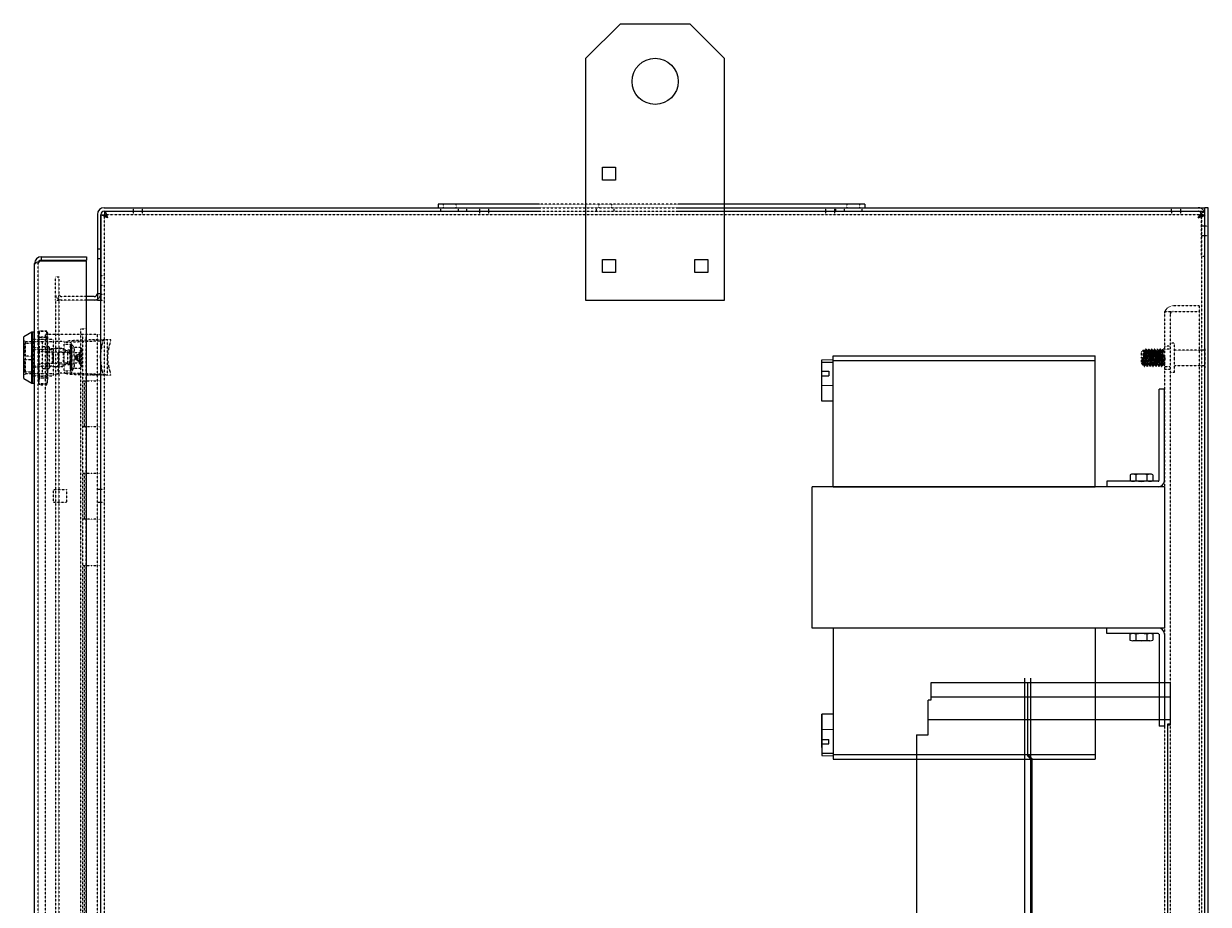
# Model space of a CAD drawing. Header units: inches. Extents: x 1390 to 5322, y 201 to 2979.
# Tile 85 of 85: x 4670 to 5322, y 2402 to 2887. Entities that reach past the tile are written whole.
import ezdxf
from ezdxf.enums import TextEntityAlignment as Align

# ---------------------------------------------------------------- set-up
doc = ezdxf.new("R2010")
doc.units = ezdxf.units.IN
doc.header["$MEASUREMENT"] = 0
doc.linetypes.add('HIDDEN', pattern=[0.2, 0.1, -0.1])
doc.layers.add('PWR_0600HP', color=7, linetype='Continuous')
doc.styles.add('TEXTSTYLE_0', font='txt', dxfattribs={"width": 0.8})

# ---------------------------------------------------------------- blocks, each defined once
blk = doc.blocks.new('A$C195F3D43')
at = {"ltscale": 25.1}
for p, q in [((76.91, 411.32), (76.91, 0)), ((80.26, 411.32), (80.26, 0)), ((0, 408.86), (0, 386)), ((0, 408.86), (131.78, 408.86)), ((78.59, 408.86), (78.59, 368.6)), ((131.78, 408.86), (131.78, 399.34)), ((0, 400.94), (131.78, 400.94)), ((131.78, 399.34), (133.3, 399.34)), ((133.3, 380.29), (133.3, 399.34)), ((0, 388.54), (133.3, 388.54)), ((0, 386), (0, 385.44)), ((0, 386), (1.57, 386)), ((0, 385.44), (1.57, 385.44)), ((1.57, 386), (1.57, 25.32)), ((139.7, 380.29), (133.3, 380.29)), ((139.7, 380.29), (139.7, 31.09)), ((78.59, 369.64), (76.17, 367.23)), ((76.17, 367.23), (76.17, 141.9)), ((76.56, 366.57), (78.59, 368.6)), ((76.56, 141.7), (76.56, 366.57)), ((139.7, 221.54), (152.4, 221.54)), ((152.4, 126.29), (152.4, 221.54)), ((153.38, 179.47), (180.9, 179.47)), ((182.47, 169.92), (182.47, 177.9)), ((180.9, 168.35), (153.38, 168.35)), ((76.17, 141.9), (65.48, 139.04)), ((65.48, 139.04), (65.48, 92.2)), ((65.86, 138.83), (76.56, 141.7)), ((65.86, 92.4), (65.86, 138.83)), ((65.48, 129.89), (46.43, 129.89)), ((46.43, 129.89), (46.43, 126.72)), ((46.43, 126.72), (65.48, 126.72)), ((152.4, 126.29), (139.7, 126.29)), ((65.48, 117.19), (46.43, 117.19)), ((46.43, 117.19), (46.43, 114.02)), ((46.43, 114.02), (65.48, 114.02)), ((65.48, 104.49), (46.43, 104.49)), ((46.43, 104.49), (46.43, 101.32)), ((46.43, 101.32), (65.48, 101.32)), ((65.48, 92.2), (76.17, 89.33)), ((76.56, 89.54), (65.86, 92.4)), ((76.17, 89.33), (76.17, 44.14)), ((76.56, 44.75), (76.56, 89.54)), ((76.17, 44.14), (78.59, 41.73)), ((78.59, 42.72), (76.56, 44.75)), ((78.59, 2.46), (78.59, 42.72)), ((139.7, 31.09), (133.3, 31.09)), ((133.3, 11.99), (133.3, 31.09)), ((0, 25.88), (1.57, 25.88)), ((0, 25.88), (0, 25.32)), ((0, 25.32), (1.57, 25.32)), ((0, 25.32), (0, 2.46)), ((0, 22.78), (133.3, 22.78)), ((0, 10.39), (78.59, 10.39)), ((131.78, 10.41), (78.59, 10.41)), ((133.3, 11.99), (131.78, 11.99)), ((131.78, 2.46), (131.78, 11.99)), ((131.78, 2.46), (0, 2.46))]:
    blk.add_line(p, q, dxfattribs=at)
for centre, radius, start, end in [((153.38, 185.82), 6.35, 261.13329, 270), ((180.9, 177.9), 1.57, 0, 90), ((180.9, 169.92), 1.57, 270, 0), ((153.38, 162), 6.35, 90, 98.86672)]:
    blk.add_arc(centre, radius, start, end, dxfattribs=at)
at = {"ltscale": 25.1, "style": 'TEXTSTYLE_0', "width": 0.9}
blk.add_text('TOP', height=3.969, dxfattribs=at).set_placement((78.59, 0), (88.11, 0), align=Align.FIT)

msp = doc.modelspace()

# ---------------------------------------------------------------- linework, layer by layer
at = {"color": 7, "linetype": 'Continuous', "lineweight": 15}
for p, q in [((4979, 2867.47), (4998.05, 2886.52)), ((4998.05, 2886.52), (5036.15, 2886.52)), ((5036.15, 2886.52), (5055.2, 2867.47)), ((4979, 2734.12), (4979, 2867.47)), ((5055.2, 2867.47), (5055.2, 2734.12)), ((4988.13, 2800.4), (4988.13, 2807.54)), ((4988.13, 2807.54), (4995.27, 2807.54)), ((4995.27, 2807.54), (4995.27, 2800.4)), ((4995.27, 2800.4), (4988.13, 2800.4)), ((4713.8, 2785.22), (4953.51, 2785.22)), ((4897.62, 2787.12), (4897.62, 2785.22)), ((4953.51, 2787.12), (4897.62, 2787.12)), ((5132.57, 2787.12), (5029.71, 2787.12)), ((5029.71, 2785.22), (5319.73, 2785.22)), ((5132.57, 2787.12), (5132.57, 2785.22)), ((5319.73, 2783.32), (5319.73, 2785.22)), ((5321.64, 2785.2), (5319.74, 2785.2)), ((5319.74, 914.11), (5319.74, 2785.2)), ((5321.64, 782.28), (5321.64, 2785.2)), ((4710.13, 2781.55), (4710.13, 2734.4)), ((4712.02, 2781.55), (4712.02, 2734.4)), ((4712.03, 2781.25), (4713.93, 2781.25)), ((4712.03, 782.29), (4712.03, 2781.25)), ((4713.8, 2783.32), (4714.11, 2783.32)), ((4714.11, 2783.32), (4953.51, 2783.32)), ((4714.11, 2781.43), (4714.11, 2783.32)), ((5029.71, 2783.32), (5319.74, 2783.32)), ((5317.83, 2781.17), (5317.83, 2781.55)), ((5317.87, 2781.17), (5319.77, 2781.17)), ((5319.73, 2781.17), (5319.73, 2781.55)), ((4675.53, 898.17), (4675.53, 2754.54)), ((4679.21, 2758.22), (4679.21, 2756.32)), ((4679.21, 2758.22), (4704.11, 2758.22)), ((4679.21, 2756.32), (4704.11, 2756.32)), ((4679.21, 2756.06), (4704.11, 2756.06)), ((4704.11, 2758.22), (4704.11, 2756.32)), ((4704.11, 896.64), (4704.11, 2756.06)), ((4988.13, 2756.74), (4995.27, 2756.74)), ((4988.13, 2749.6), (4988.13, 2756.74)), ((4995.27, 2756.74), (4995.27, 2749.6)), ((5038.93, 2749.6), (5038.93, 2756.74)), ((5038.93, 2756.74), (5046.07, 2756.74)), ((5046.07, 2756.74), (5046.07, 2749.6)), ((4995.27, 2749.6), (4988.13, 2749.6)), ((5046.07, 2749.6), (5038.93, 2749.6)), ((4708.35, 2736.3), (4704.11, 2736.3)), ((4710.13, 2734.4), (4704.11, 2734.4)), ((4710.13, 2734.4), (4712.02, 2734.4)), ((4712.03, 2734.4), (4712.02, 2734.4)), ((5055.2, 2734.12), (4979, 2734.12)), ((4674.03, 2716.65), (4669.53, 2714.06)), ((4669.53, 2691.25), (4669.53, 2714.06)), ((4674.53, 2716.65), (4674.03, 2716.65)), ((4674.03, 2688.65), (4674.03, 2716.65)), ((4675.53, 2716.65), (4674.53, 2716.65)), ((4674.53, 2688.65), (4674.53, 2716.65)), ((4669.53, 2691.25), (4674.03, 2688.65)), ((4674.03, 2688.65), (4674.53, 2688.65)), ((4674.53, 2688.65), (4675.53, 2688.65))]:
    msp.add_line(p, q, dxfattribs=at)
at = {"color": 7, "linetype": 'HIDDEN', "lineweight": 0}
for p, q in [((4729.77, 2785.22), (4729.77, 2783.32)), ((4734.93, 2783.32), (4734.93, 2785.22)), ((4899, 2785.22), (4899, 2783.32)), ((4900.4, 2787.12), (4900.4, 2785.22)), ((4907.53, 2785.22), (4907.53, 2787.12)), ((4908.93, 2783.32), (4908.93, 2785.22)), ((4913.49, 2783.32), (4913.49, 2785.22)), ((4920.44, 2785.22), (4920.44, 2783.32)), ((4925.6, 2783.32), (4925.6, 2785.22)), ((5029.71, 2787.12), (4953.51, 2787.12)), ((4953.51, 2785.22), (5029.71, 2785.22)), ((4984.73, 2785.22), (4984.73, 2783.32)), ((4986.12, 2787.12), (4986.12, 2785.22)), ((4993.26, 2785.22), (4993.26, 2787.12)), ((4994.66, 2783.32), (4994.66, 2785.22)), ((5110.94, 2785.22), (5110.94, 2783.32)), ((5116.1, 2783.32), (5116.1, 2785.22)), ((5116.69, 2783.32), (5116.69, 2785.22)), ((5121.25, 2785.22), (5121.25, 2783.32)), ((5122.65, 2787.12), (5122.65, 2785.22)), ((5129.78, 2785.22), (5129.78, 2787.12)), ((5131.18, 2783.32), (5131.18, 2785.22)), ((5301.27, 2785.22), (5301.27, 2783.32)), ((5306.43, 2783.32), (5306.43, 2785.22)), ((4713.93, 782.29), (4713.93, 2781.25)), ((4714.11, 2781.43), (5319.77, 2781.43)), ((4729.81, 2783.32), (4729.81, 2781.43)), ((4734.97, 2781.43), (4734.97, 2783.32)), ((4920.48, 2783.32), (4920.48, 2781.43)), ((4925.64, 2781.43), (4925.64, 2783.32)), ((4953.51, 2783.32), (5029.71, 2783.32)), ((5110.98, 2783.32), (5110.98, 2781.43)), ((5116.14, 2781.43), (5116.14, 2783.32)), ((5301.31, 2783.32), (5301.31, 2781.43)), ((5306.47, 2781.43), (5306.47, 2783.32)), ((5317.87, 2781.17), (5317.71, 2780.76)), ((5317.83, 2758.31), (5317.83, 2781.17)), ((5317.87, 2781.17), (5317.87, 917.29)), ((5319.73, 2758.31), (5319.73, 2781.17)), ((5319.74, 2783.32), (5319.77, 2783.32)), ((5319.77, 917.29), (5319.77, 2781.17)), ((5319.73, 2775.1), (5317.83, 2775.1)), ((5319.77, 2775.08), (5317.87, 2775.08)), ((5321.64, 2775.07), (5319.74, 2775.07)), ((5317.83, 2769.94), (5319.73, 2769.94)), ((5317.87, 2769.92), (5319.77, 2769.92)), ((5319.74, 2769.92), (5321.64, 2769.92)), ((4712.02, 2762.4), (4710.13, 2762.4)), ((4675.53, 2754.54), (4677.43, 2754.54)), ((4677.43, 898.17), (4677.43, 2754.54)), ((4710.13, 2757.24), (4712.02, 2757.24)), ((5319.73, 2758.31), (5317.83, 2758.31)), ((4686.95, 2737.58), (4686.95, 2747.1)), ((4686.95, 2747.1), (4688.85, 2747.1)), ((4688.85, 2747.1), (4688.85, 2737.58)), ((4713.93, 2747.8), (4712.03, 2747.8)), ((4713.93, 2747.7), (4712.03, 2747.7)), ((4712.03, 2742.64), (4713.93, 2742.64)), ((4712.03, 2742.54), (4713.93, 2742.54)), ((4686.95, 2734.4), (4686.95, 2737.58)), ((4686.95, 2734.4), (4686.95, 918.3)), ((4686.95, 2734.4), (4688.85, 2734.4)), ((4688.85, 2734.4), (4688.85, 2737.58)), ((4688.85, 2734.4), (4688.85, 918.3)), ((4690.63, 2734.4), (4688.85, 2734.4)), ((4704.11, 2736.3), (4690.63, 2736.3)), ((4704.11, 2734.4), (4690.63, 2734.4)), ((4710.13, 2738.08), (4712.02, 2738.08)), ((4712.03, 2737.58), (4713.93, 2737.58)), ((4712.03, 2734.4), (4713.93, 2734.4)), ((5297.52, 2728.05), (5297.52, 924.65)), ((5297.52, 2728.05), (5302.22, 2728.05)), ((5300.69, 2728.05), (5300.69, 924.65)), ((5316.57, 2731.22), (5302.22, 2731.22)), ((5302.22, 2728.05), (5316.57, 2728.05)), ((5316.57, 2731.22), (5316.57, 2728.05)), ((5316.57, 2728.05), (5316.57, 924.65)), ((4677.71, 2715.69), (4678.16, 2717.49)), ((4678.16, 2717.11), (4677.71, 2712.2)), ((4677.84, 2716.66), (4677.71, 2716.15)), ((4677.71, 2712.2), (4677.71, 2716.15)), ((4682.71, 2713.75), (4677.71, 2713.75)), ((4677.71, 2706.15), (4678.16, 2712.86)), ((4678.16, 2717.11), (4678.16, 2717.49)), ((4678.16, 2717.49), (4682.25, 2717.49)), ((4682.25, 2717.11), (4678.16, 2717.11)), ((4678.16, 2713.89), (4678.16, 2712.86)), ((4682.25, 2713.89), (4678.16, 2713.89)), ((4678.16, 2712.86), (4682.25, 2712.86)), ((4681.55, 937.35), (4681.55, 2715.35)), ((4701.87, 2715.35), (4681.55, 2715.35)), ((4682.25, 2717.49), (4682.25, 2717.11)), ((4682.25, 2717.49), (4682.71, 2715.69)), ((4682.25, 2712.86), (4682.25, 2713.89)), ((4682.25, 2712.86), (4682.71, 2706.15)), ((4682.71, 2716.15), (4682.57, 2716.66)), ((4682.71, 2716.15), (4682.71, 2712.2)), ((4700.93, 934.18), (4700.93, 2718.53)), ((4700.93, 2718.53), (4704.11, 2718.53)), ((4701.87, 2715.35), (4701.87, 2689.95)), ((4710.25, 2715.35), (4701.87, 2715.35)), ((4703.78, 2715.35), (4703.78, 2689.95)), ((4710.13, 2689.95), (4710.13, 2715.35)), ((4710.25, 937.35), (4710.25, 2715.35)), ((4710.25, 2715.35), (4712.03, 2715.35)), ((4670.53, 2711.4), (4669.53, 2712.4)), ((4669.97, 2710.45), (4669.97, 2703.55)), ((4675.17, 2710.45), (4669.97, 2710.45)), ((4670.53, 2693.9), (4670.53, 2711.4)), ((4686.03, 2711.4), (4670.53, 2711.4)), ((4675.53, 2712.75), (4674.53, 2712.75)), ((4686.03, 2712.65), (4674.53, 2712.65)), ((4674.53, 2707.26), (4675.53, 2707.26)), ((4674.53, 2707.24), (4686.03, 2707.24)), ((4675.17, 2711.4), (4675.17, 2693.9)), ((4679.67, 2711.4), (4675.17, 2711.4)), ((4677.43, 2712.71), (4675.53, 2712.71)), ((4677.43, 2708.08), (4675.53, 2708.08)), ((4677.71, 2699.16), (4677.71, 2712.2)), ((4677.71, 2712.2), (4678.16, 2707.28)), ((4678.16, 2705.87), (4678.16, 2707.28)), ((4678.16, 2707.28), (4682.25, 2707.28)), ((4679.67, 2711.4), (4679.67, 2693.9)), ((4683.57, 2708.65), (4679.67, 2708.65)), ((4682.25, 2707.28), (4682.71, 2712.2)), ((4682.25, 2707.28), (4682.25, 2705.87)), ((4682.71, 2712.2), (4682.71, 2699.16)), ((4683.57, 2708.65), (4683.57, 2702.65)), ((4691.37, 2707.55), (4683.57, 2707.55)), ((4686.03, 2707.24), (4686.03, 2712.65)), ((4691.73, 2711.65), (4686.03, 2711.65)), ((4691.73, 2707.65), (4686.03, 2707.65)), ((4686.03, 2698.07), (4686.03, 2707.24)), ((4691.37, 2706.63), (4691.37, 2707.55)), ((4691.37, 2706.63), (4694.97, 2706.63)), ((4691.73, 2711.65), (4691.73, 2710.94)), ((4691.73, 2710.94), (4691.73, 2711.28)), ((4691.73, 2711.28), (4695.73, 2711.28)), ((4691.73, 2694.62), (4691.73, 2710.94)), ((4691.73, 2710.08), (4695.73, 2710.08)), ((4695.73, 2706.78), (4691.73, 2706.78)), ((4694.97, 2705.52), (4694.97, 2706.63)), ((4695.18, 2709.75), (4695.77, 2709.75)), ((4695.18, 2709.75), (4695.44, 2706.65)), ((4695.18, 2708.8), (4695.77, 2708.8)), ((4695.18, 2708.8), (4695.44, 2706.12)), ((4695.77, 2706.65), (4695.44, 2706.65)), ((4695.73, 2711.28), (4695.73, 2694.29)), ((4695.77, 2706.65), (4695.77, 2709.75)), ((4696.27, 2709.75), (4695.77, 2709.75)), ((4695.77, 2706.12), (4695.77, 2708.8)), ((4695.77, 2706.12), (4695.77, 2706.65)), ((4695.95, 2711.33), (4710.54, 2711.96)), ((4696.27, 2708.8), (4696.27, 2709.75)), ((4697.09, 2708.43), (4696.27, 2709.75)), ((4696.27, 2695.55), (4696.27, 2708.8)), ((4705.89, 2712.43), (4696.92, 2712.04)), ((4697.09, 2708.43), (4700.9, 2708.43)), ((4700.37, 2702.65), (4700.37, 2706.4)), ((4701.37, 2706.4), (4700.37, 2706.4)), ((4701.37, 2707.61), (4700.9, 2708.43)), ((4701.37, 2707.61), (4701.37, 2700.18)), ((4709.51, 2712.43), (4705.89, 2712.43)), ((4711.73, 2712.43), (4709.51, 2712.43)), ((4711.73, 2712.43), (4711.73, 2693.13)), ((4713.17, 2712.43), (4711.73, 2712.43)), ((4712.57, 2709.43), (4712.03, 2706.41)), ((4717.45, 2712.43), (4713.17, 2712.43)), ((4715.73, 2693.13), (4715.73, 2712.43)), ((5285.96, 2707.02), (5284.82, 2705.88)), ((5286.68, 2706.55), (5286.28, 2706.55)), ((5287.37, 2707.41), (5287.18, 2707.41)), ((5288.27, 2706.55), (5287.87, 2706.55)), ((5288.96, 2707.41), (5288.76, 2707.41)), ((5289.86, 2706.55), (5289.46, 2706.55)), ((5290.55, 2707.41), (5290.35, 2707.41)), ((5291.44, 2706.55), (5291.05, 2706.55)), ((5292.14, 2707.41), (5291.94, 2707.41)), ((5293.03, 2706.55), (5292.63, 2706.55)), ((5293.72, 2707.41), (5293.53, 2707.41)), ((5294.62, 2706.55), (5294.22, 2706.55)), ((5295.31, 2707.41), (5295.11, 2707.41)), ((5296.21, 2706.55), (5295.81, 2706.55)), ((5300.69, 2707.41), (5296.7, 2707.41)), ((5300.69, 2709), (5297.52, 2709)), ((5303.06, 2710.58), (5300.69, 2710.58)), ((5303.06, 2702.65), (5303.06, 2710.58)), ((5319.74, 2706.84), (5303.06, 2706.84)), ((5320, 2708.2), (5319.74, 2708.2)), ((5320, 2702.65), (5320, 2708.2)), ((4673.97, 2703.55), (4669.97, 2703.55)), ((4669.97, 2701.75), (4669.97, 2694.85)), ((4669.97, 2701.75), (4673.97, 2701.75)), ((4673.97, 2703.55), (4673.97, 2701.75)), ((4678.16, 2699.43), (4677.71, 2706.15)), ((4678.16, 2705.87), (4677.71, 2699.16)), ((4682.25, 2705.87), (4678.16, 2705.87)), ((4682.47, 2702.65), (4682.47, 2705.65)), ((4688.57, 2705.65), (4682.47, 2705.65)), ((4682.47, 2702.65), (4682.47, 2699.65)), ((4683.57, 2702.65), (4683.57, 2696.65)), ((4685.68, 2705.65), (4685.18, 2705.15)), ((4685.18, 2705.15), (4685.18, 2700.15)), ((4685.18, 2700.15), (4685.68, 2699.65)), ((4685.68, 2705.65), (4685.68, 2699.65)), ((4688.57, 2705.65), (4685.68, 2705.65)), ((4688.53, 2705.75), (4691.73, 2705.75)), ((4688.53, 2693.65), (4688.53, 2705.75)), ((4688.73, 2705.73), (4688.73, 2699.73)), ((4691.73, 2705.73), (4688.73, 2705.73)), ((4694.97, 2705.52), (4691.37, 2705.52)), ((4691.37, 2702.65), (4691.37, 2705.52)), ((4691.37, 2699.79), (4691.37, 2702.65)), ((4691.37, 2699.79), (4694.97, 2699.79)), ((4695.73, 2705.73), (4691.73, 2705.73)), ((4693.77, 2705.65), (4691.89, 2705.65)), ((4694.97, 2705.65), (4691.89, 2705.65)), ((4693.77, 2699.65), (4693.77, 2705.65)), ((4695.27, 2704.95), (4693.77, 2704.95)), ((4693.77, 2700.35), (4695.27, 2700.35)), ((4694.97, 2705.52), (4694.97, 2699.79)), ((4694.97, 2698.68), (4694.97, 2699.79)), ((4695.18, 2706.2), (4695.77, 2706.2)), ((4695.18, 2706.2), (4695.44, 2704.65)), ((4695.18, 2702.65), (4695.77, 2702.65)), ((4695.18, 2699.1), (4695.44, 2700.65)), ((4695.77, 2706.12), (4695.44, 2706.12)), ((4695.77, 2704.65), (4695.44, 2704.65)), ((4695.77, 2700.65), (4695.44, 2700.65)), ((4695.77, 2704.65), (4695.77, 2706.2)), ((4695.77, 2704.65), (4695.77, 2706.12)), ((4695.77, 2702.65), (4695.77, 2704.65)), ((4695.77, 2702.65), (4695.77, 2702.65)), ((4695.77, 2700.65), (4695.77, 2702.65)), ((4695.77, 2700.65), (4695.77, 2699.1)), ((4695.77, 2699.19), (4695.77, 2700.65)), ((4697.09, 2705.54), (4700.9, 2705.54)), ((4697.09, 2699.77), (4700.9, 2699.77)), ((4698.19, 2703.75), (4697.61, 2702.65)), ((4697.61, 2702.65), (4698.19, 2701.56)), ((4700.37, 2703.36), (4697.95, 2703.11)), ((4698.02, 2703.35), (4697.95, 2703.11)), ((4697.95, 2703.11), (4698.02, 2703.35)), ((4698.02, 2703), (4697.95, 2703.11)), ((4697.95, 2702.2), (4698.02, 2702.3)), ((4698.02, 2701.95), (4697.95, 2702.2)), ((4697.95, 2702.2), (4698.02, 2701.95)), ((4700.37, 2701.94), (4697.95, 2702.2)), ((4700.37, 2703.98), (4698.02, 2703.35)), ((4700.37, 2703.98), (4698.02, 2703.35)), ((4698.18, 2703.67), (4698.02, 2703.35)), ((4698.02, 2703.35), (4698.18, 2703.67)), ((4698.02, 2703), (4699.25, 2703.04)), ((4698.02, 2703), (4699.25, 2703.04)), ((4698.02, 2703), (4698.18, 2703)), ((4699.25, 2702.27), (4698.02, 2702.3)), ((4698.18, 2702.3), (4698.02, 2702.3)), ((4699.25, 2702.27), (4698.02, 2702.3)), ((4698.19, 2701.62), (4698.02, 2701.95)), ((4698.02, 2701.95), (4698.18, 2701.63)), ((4700.37, 2701.32), (4698.02, 2701.95)), ((4700.37, 2701.32), (4698.02, 2701.95)), ((4698.16, 2701.58), (4700.37, 2700.51)), ((4700.37, 2704.8), (4698.18, 2703.73)), ((4700.37, 2704.76), (4698.18, 2703.67)), ((4698.18, 2703.67), (4698.18, 2703.73)), ((4699.25, 2703.03), (4698.18, 2703)), ((4698.18, 2703), (4698.18, 2702.3)), ((4698.18, 2702.3), (4699.25, 2702.28)), ((4698.18, 2701.63), (4698.19, 2701.62)), ((4700.37, 2700.54), (4698.18, 2701.63)), ((4699.25, 2703.03), (4698.19, 2703)), ((4700.37, 2700.54), (4698.19, 2701.62)), ((4699.25, 2703.04), (4700.37, 2703.07)), ((4700.37, 2703.06), (4699.25, 2703.03)), ((4699.25, 2702.28), (4700.37, 2702.25)), ((4700.37, 2702.23), (4699.25, 2702.27)), ((4700.37, 2702.25), (4700.37, 2703.06)), ((4700.37, 2698.9), (4700.37, 2702.65)), ((4701.37, 2700.18), (4701.37, 2697.7)), ((5284.82, 2702.65), (5284.82, 2705.88)), ((5284.82, 2699.41), (5284.82, 2702.65)), ((5285.48, 2698.74), (5285.48, 2702.74)), ((5286.34, 2699.86), (5286.34, 2697.94)), ((5296.5, 2702.65), (5297, 2702.65)), ((5297, 2702.65), (5297.4, 2702.65)), ((5297.4, 2702.65), (5297.89, 2702.65)), ((5303.06, 2694.71), (5303.06, 2702.65)), ((5320, 2697.1), (5320, 2702.65)), ((4669.53, 2692.9), (4670.53, 2693.9)), ((4669.97, 2694.85), (4675.17, 2694.85)), ((4670.53, 2693.9), (4686.03, 2693.9)), ((4686.03, 2698.07), (4674.53, 2698.07)), ((4675.53, 2698.05), (4674.53, 2698.05)), ((4675.17, 2693.9), (4679.67, 2693.9)), ((4677.43, 2697.22), (4675.53, 2697.22)), ((4677.71, 2699.16), (4678.16, 2692.44)), ((4677.71, 2689.61), (4677.71, 2699.16)), ((4677.71, 2693.11), (4678.16, 2698.02)), ((4682.25, 2699.43), (4678.16, 2699.43)), ((4678.16, 2699.43), (4678.16, 2698.02)), ((4678.16, 2698.02), (4682.25, 2698.02)), ((4679.67, 2696.65), (4683.57, 2696.65)), ((4682.25, 2698.02), (4682.25, 2699.43)), ((4682.25, 2692.44), (4682.71, 2699.16)), ((4682.25, 2698.02), (4682.71, 2693.11)), ((4682.47, 2699.65), (4688.57, 2699.65)), ((4682.71, 2699.16), (4682.71, 2689.61)), ((4683.57, 2697.75), (4691.37, 2697.75)), ((4685.68, 2699.65), (4688.57, 2699.65)), ((4686.03, 2692.65), (4686.03, 2698.07)), ((4688.53, 2697.65), (4686.03, 2697.65)), ((4688.53, 2693.65), (4686.03, 2693.65)), ((4688.53, 2698.73), (4691.73, 2698.73)), ((4691.73, 2694.2), (4688.53, 2694.2)), ((4691.73, 2699.73), (4688.73, 2699.73)), ((4691.73, 2698.68), (4691.37, 2698.68)), ((4691.37, 2697.75), (4691.37, 2698.68)), ((4691.73, 2699.73), (4695.73, 2699.73)), ((4695.73, 2698.68), (4691.73, 2698.68)), ((4691.73, 2695.48), (4695.73, 2695.48)), ((4691.73, 2694.28), (4691.73, 2694.62)), ((4691.73, 2694.28), (4695.73, 2694.28)), ((4691.73, 2694.28), (4691.73, 2694.2)), ((4691.89, 2699.65), (4693.77, 2699.65)), ((4691.89, 2699.65), (4694.97, 2699.65)), ((4695.18, 2696.5), (4695.44, 2699.19)), ((4695.18, 2699.1), (4695.77, 2699.1)), ((4695.18, 2695.55), (4695.44, 2698.65)), ((4695.18, 2696.5), (4695.77, 2696.5)), ((4695.18, 2695.55), (4695.77, 2695.55)), ((4695.77, 2699.19), (4695.44, 2699.19)), ((4695.77, 2698.65), (4695.44, 2698.65)), ((4695.73, 2694.28), (4695.73, 2694.29)), ((4695.77, 2699.19), (4695.77, 2696.5)), ((4695.77, 2698.65), (4695.77, 2699.19)), ((4695.77, 2698.65), (4695.77, 2695.55)), ((4695.77, 2695.55), (4696.27, 2695.55)), ((4695.95, 2694.25), (4710.54, 2693.62)), ((4696.27, 2695.55), (4697.09, 2696.88)), ((4696.92, 2693.54), (4705.91, 2693.16)), ((4697.09, 2696.88), (4700.9, 2696.88)), ((4700.37, 2698.9), (4701.37, 2698.9)), ((4700.9, 2696.88), (4701.37, 2697.7)), ((4712.03, 2699.73), (4712.57, 2696.13)), ((5284.82, 2699.41), (5285.49, 2698.74)), ((5285.49, 2698.74), (5285.89, 2698.74)), ((5286.34, 2697.88), (5286.58, 2697.88)), ((5287.08, 2698.74), (5287.47, 2698.74)), ((5287.97, 2697.88), (5288.17, 2697.88)), ((5288.66, 2698.74), (5289.06, 2698.74)), ((5289.56, 2697.88), (5289.76, 2697.88)), ((5290.25, 2698.74), (5290.65, 2698.74)), ((5291.14, 2697.88), (5291.34, 2697.88)), ((5291.84, 2698.74), (5292.24, 2698.74)), ((5292.73, 2697.88), (5292.93, 2697.88)), ((5293.43, 2698.74), (5293.82, 2698.74)), ((5294.32, 2697.88), (5294.52, 2697.88)), ((5295.01, 2698.74), (5295.41, 2698.74)), ((5295.91, 2697.88), (5296.11, 2697.88)), ((5296.6, 2698.74), (5297, 2698.74)), ((5297.49, 2697.88), (5300.69, 2697.88)), ((5297.52, 2696.3), (5300.69, 2696.3)), ((5300.69, 2694.71), (5303.06, 2694.71)), ((5303.06, 2698.45), (5319.74, 2698.45)), ((5319.74, 2697.1), (5320, 2697.1)), ((4674.53, 2692.65), (4686.03, 2692.65)), ((4675.53, 2692.55), (4674.53, 2692.55)), ((4677.43, 2692.59), (4675.53, 2692.59)), ((4678.16, 2688.19), (4677.71, 2693.11)), ((4677.71, 2691.55), (4682.71, 2691.55)), ((4678.16, 2691.41), (4677.71, 2689.61)), ((4677.71, 2689.61), (4678.16, 2687.81)), ((4677.71, 2689.15), (4677.71, 2689.61)), ((4677.71, 2689.15), (4677.84, 2688.65)), ((4678.16, 2692.44), (4682.25, 2692.44)), ((4678.16, 2691.41), (4678.16, 2692.44)), ((4682.25, 2691.41), (4678.16, 2691.41)), ((4678.16, 2688.19), (4678.16, 2687.81)), ((4682.25, 2688.19), (4678.16, 2688.19)), ((4678.16, 2687.81), (4682.25, 2687.81)), ((4682.25, 2692.44), (4682.25, 2691.41)), ((4682.25, 2687.81), (4682.71, 2689.61)), ((4682.25, 2687.81), (4682.25, 2688.19)), ((4682.57, 2688.65), (4682.71, 2689.15)), ((4682.71, 2689.61), (4682.71, 2689.15)), ((4701.87, 2689.95), (4706.95, 2689.95)), ((4701.87, 2689.95), (4701.87, 2664.55)), ((4703.09, 2664.55), (4703.09, 2689.95)), ((4703.78, 2689.95), (4703.78, 2664.55)), ((4705.91, 2693.16), (4705.91, 2693.13)), ((4714.57, 2693.16), (4705.91, 2693.16)), ((4709.51, 2693.13), (4705.91, 2693.13)), ((4706.95, 2689.95), (4710.25, 2689.95)), ((4711.73, 2693.13), (4709.51, 2693.13)), ((4710.13, 2664.55), (4710.13, 2689.95)), ((4710.25, 2689.95), (4712.03, 2689.95)), ((4713.17, 2693.13), (4711.73, 2693.13)), ((4717.45, 2693.13), (4713.17, 2693.13)), ((4714.57, 2693.13), (4714.57, 2693.16)), ((4701.87, 2664.55), (4701.87, 2639.15)), ((4706.95, 2664.55), (4701.87, 2664.55)), ((4703.78, 2664.55), (4703.78, 2639.15)), ((4710.25, 2664.55), (4706.95, 2664.55)), ((4710.13, 2639.15), (4710.13, 2664.55)), ((4710.25, 2664.55), (4712.03, 2664.55)), ((4701.87, 2639.15), (4706.95, 2639.15)), ((4701.87, 2639.15), (4701.87, 2613.75)), ((4703.09, 2613.75), (4703.09, 2639.15)), ((4703.78, 2639.15), (4703.78, 2613.75)), ((4706.95, 2639.15), (4710.25, 2639.15)), ((4710.13, 2613.75), (4710.13, 2639.15)), ((4710.25, 2639.15), (4712.03, 2639.15)), ((4685.91, 2630.02), (4693.04, 2630.02)), ((4685.91, 2622.88), (4685.91, 2630.02)), ((4693.04, 2630.02), (4693.04, 2622.88)), ((4712.03, 2630.02), (4710.25, 2630.02)), ((4713.93, 2630.02), (4712.03, 2630.02)), ((4693.04, 2622.88), (4685.91, 2622.88)), ((4712.03, 2622.88), (4710.25, 2622.88)), ((4713.93, 2622.88), (4712.03, 2622.88)), ((4701.87, 2613.75), (4701.87, 2588.35)), ((4706.95, 2613.75), (4701.87, 2613.75)), ((4703.78, 2613.75), (4703.78, 2588.35)), ((4710.25, 2613.75), (4706.95, 2613.75)), ((4710.13, 2588.35), (4710.13, 2613.75)), ((4710.25, 2613.75), (4712.03, 2613.75)), ((4701.87, 2588.35), (4706.95, 2588.35)), ((4701.87, 2588.35), (4701.87, 2334.35)), ((4703.09, 2334.35), (4703.09, 2588.35)), ((4703.78, 2588.35), (4703.78, 2334.35)), ((4706.95, 2588.35), (4710.25, 2588.35)), ((4710.13, 2334.35), (4710.13, 2588.35)), ((4710.25, 2588.35), (4712.03, 2588.35))]:
    msp.add_line(p, q, dxfattribs=at)
at = {"color": 7, "linetype": 'Continuous', "lineweight": 15, "flags": 128}
for points in [[(4714.11, 2783.32), (4714.46, 2783.1), (4714.82, 2782.46), (4715.18, 2781.48), (4715.53, 2780.27), (4715.71, 2779.65)], [(5316.09, 2779.65), (5317.01, 2781.05), (5317.93, 2782.25), (5318.85, 2783.04), (5319.77, 2783.32)], [(5319.77, 2781.17), (5319.55, 2780.83), (5318.91, 2780.49), (5317.93, 2780.16), (5316.73, 2779.82), (5316.09, 2779.65)], [(4675.53, 2754.54), (4675.81, 2754.92), (4676.61, 2755.3), (4677.8, 2755.68), (4679.21, 2756.06)], [(4679.21, 2756.32), (4678.4, 2756.12), (4677.92, 2755.72)]]:
    msp.add_lwpolyline(points, dxfattribs=at)
at = {"color": 7, "linetype": 'HIDDEN', "lineweight": 0, "flags": 128}
for points in [[(4682.71, 2712.2), (4682.7, 2712.86), (4682.25, 2717.11)], [(4697.09, 2705.54), (4697.57, 2707.1), (4697.09, 2708.43)], [(4700.9, 2705.54), (4701.34, 2707.09), (4700.9, 2708.43)], [(5285.48, 2698.74), (5285.49, 2698.74), (5285.59, 2699.04), (5285.69, 2699.89), (5285.79, 2701.15), (5285.89, 2702.65), (5285.99, 2704.14), (5286.08, 2705.41), (5286.18, 2706.25), (5286.28, 2706.55), (5286.28, 2706.55)], [(5286.34, 2699.86), (5286.29, 2701.31), (5286.23, 2702.89), (5286.18, 2704.42), (5286.12, 2705.69), (5286.07, 2706.6), (5286.01, 2707.03), (5285.99, 2706.99)], [(5286.31, 2706.53), (5286.06, 2706.96), (5286.02, 2707.02)], [(5286.31, 2706.47), (5286.38, 2706.25), (5286.48, 2705.41), (5286.58, 2704.14), (5286.68, 2702.65), (5286.78, 2701.15), (5286.88, 2699.89), (5286.98, 2699.04), (5287.08, 2698.74), (5287.08, 2698.74)], [(5286.34, 2699.86), (5286.38, 2699.28), (5286.48, 2698.25), (5286.58, 2697.88), (5286.68, 2698.25), (5286.78, 2699.28), (5286.88, 2700.82), (5286.98, 2702.65), (5287.08, 2704.47), (5287.18, 2706.01), (5287.28, 2707.05), (5287.37, 2707.41), (5287.37, 2707.41)], [(5286.34, 2697.94), (5286.38, 2697.88), (5286.48, 2698.25), (5286.58, 2699.28), (5286.68, 2700.82), (5286.78, 2702.65), (5286.88, 2704.47), (5286.98, 2706.01), (5287.08, 2707.05), (5287.18, 2707.41), (5287.28, 2707.05), (5287.37, 2706.01), (5287.47, 2704.47), (5287.57, 2702.65), (5287.67, 2700.82), (5287.77, 2699.28), (5287.87, 2698.25), (5287.97, 2697.88), (5288.07, 2698.25), (5288.17, 2699.28), (5288.27, 2700.82), (5288.37, 2702.65), (5288.47, 2704.47), (5288.57, 2706.01), (5288.66, 2707.05), (5288.76, 2707.41), (5288.86, 2707.05), (5288.96, 2706.01), (5289.06, 2704.47), (5289.16, 2702.65), (5289.26, 2700.82), (5289.36, 2699.28), (5289.46, 2698.25), (5289.56, 2697.88), (5289.66, 2698.25), (5289.76, 2699.28), (5289.85, 2700.82), (5289.95, 2702.65), (5290.05, 2704.47), (5290.15, 2706.01), (5290.25, 2707.05), (5290.35, 2707.41), (5290.45, 2707.05), (5290.55, 2706.01), (5290.65, 2704.47), (5290.75, 2702.65), (5290.85, 2700.82), (5290.95, 2699.28), (5291.05, 2698.25), (5291.14, 2697.88), (5291.24, 2698.25), (5291.34, 2699.28), (5291.44, 2700.82), (5291.54, 2702.65), (5291.64, 2704.47), (5291.74, 2706.01), (5291.84, 2707.05), (5291.94, 2707.41), (5292.04, 2707.05), (5292.14, 2706.01), (5292.24, 2704.47), (5292.34, 2702.65), (5292.43, 2700.82), (5292.53, 2699.28), (5292.63, 2698.25), (5292.73, 2697.88), (5292.83, 2698.25), (5292.93, 2699.28), (5293.03, 2700.82), (5293.13, 2702.65), (5293.23, 2704.47), (5293.33, 2706.01), (5293.43, 2707.05), (5293.53, 2707.41), (5293.63, 2707.05), (5293.72, 2706.01), (5293.82, 2704.47), (5293.92, 2702.65), (5294.02, 2700.82), (5294.12, 2699.28), (5294.22, 2698.25), (5294.32, 2697.88), (5294.42, 2698.25), (5294.52, 2699.28), (5294.62, 2700.82), (5294.72, 2702.65), (5294.82, 2704.47), (5294.92, 2706.01), (5295.01, 2707.05), (5295.11, 2707.41), (5295.21, 2707.05), (5295.31, 2706.01), (5295.41, 2704.47), (5295.51, 2702.65), (5295.61, 2700.82), (5295.71, 2699.28), (5295.81, 2698.25), (5295.91, 2697.88), (5296.01, 2698.25), (5296.11, 2699.28), (5296.2, 2700.82), (5296.3, 2702.65), (5296.4, 2704.47), (5296.5, 2706.01), (5296.6, 2707.05), (5296.7, 2707.41), (5296.8, 2707.05), (5296.9, 2706.01), (5297, 2704.47), (5297.1, 2702.65), (5297.2, 2700.82), (5297.3, 2699.28), (5297.4, 2698.25), (5297.49, 2697.88), (5297.59, 2698.25), (5297.69, 2699.28), (5297.79, 2700.82), (5297.89, 2702.65)], [(5287.16, 2707.39), (5286.91, 2706.96), (5286.66, 2706.53)], [(5286.66, 2706.47), (5286.68, 2706.55), (5286.78, 2706.25), (5286.88, 2705.41), (5286.98, 2704.14), (5287.08, 2702.65), (5287.18, 2701.15), (5287.28, 2699.89), (5287.37, 2699.04), (5287.45, 2698.82)], [(5287.14, 2698.94), (5287.18, 2699.04), (5287.28, 2699.89), (5287.37, 2701.15), (5287.47, 2702.65), (5287.57, 2704.14), (5287.67, 2705.41), (5287.77, 2706.25), (5287.87, 2706.55), (5287.87, 2706.55)], [(5287.9, 2706.53), (5287.65, 2706.96), (5287.4, 2707.39)], [(5287.4, 2707.32), (5287.47, 2707.05), (5287.57, 2706.01), (5287.67, 2704.47), (5287.77, 2702.65), (5287.87, 2700.82), (5287.97, 2699.28), (5288.07, 2698.25), (5288.17, 2697.88), (5288.23, 2698.12)], [(5287.9, 2706.47), (5287.97, 2706.25), (5288.07, 2705.41), (5288.17, 2704.14), (5288.27, 2702.65), (5288.37, 2701.15), (5288.47, 2699.89), (5288.57, 2699.04), (5288.66, 2698.74), (5288.66, 2698.74)], [(5288.74, 2707.39), (5288.49, 2706.96), (5288.24, 2706.53)], [(5288.24, 2706.47), (5288.27, 2706.55), (5288.37, 2706.25), (5288.47, 2705.41), (5288.57, 2704.14), (5288.66, 2702.65), (5288.76, 2701.15), (5288.86, 2699.89), (5288.96, 2699.04), (5289.04, 2698.82)], [(5288.73, 2698.94), (5288.76, 2699.04), (5288.86, 2699.89), (5288.96, 2701.15), (5289.06, 2702.65), (5289.16, 2704.14), (5289.26, 2705.41), (5289.36, 2706.25), (5289.46, 2706.55), (5289.46, 2706.55)], [(5289.48, 2706.53), (5289.23, 2706.96), (5288.98, 2707.39)], [(5288.99, 2707.32), (5289.06, 2707.05), (5289.16, 2706.01), (5289.26, 2704.47), (5289.36, 2702.65), (5289.46, 2700.82), (5289.56, 2699.28), (5289.66, 2698.25), (5289.76, 2697.88), (5289.82, 2698.12)], [(5289.48, 2706.47), (5289.56, 2706.25), (5289.66, 2705.41), (5289.76, 2704.14), (5289.85, 2702.65), (5289.95, 2701.15), (5290.05, 2699.89), (5290.15, 2699.04), (5290.25, 2698.74), (5290.25, 2698.74)], [(5290.33, 2707.39), (5290.08, 2706.96), (5289.83, 2706.53)], [(5289.83, 2706.47), (5289.85, 2706.55), (5289.95, 2706.25), (5290.05, 2705.41), (5290.15, 2704.14), (5290.25, 2702.65), (5290.35, 2701.15), (5290.45, 2699.89), (5290.55, 2699.04), (5290.62, 2698.82)], [(5289.85, 2698.25), (5289.95, 2699.28), (5290.05, 2700.82), (5290.15, 2702.65), (5290.25, 2704.47), (5290.35, 2706.01), (5290.45, 2707.05), (5290.55, 2707.41), (5290.65, 2707.05), (5290.75, 2706.01), (5290.85, 2704.47), (5290.95, 2702.65), (5291.05, 2700.82), (5291.14, 2699.28), (5291.24, 2698.25), (5291.34, 2697.88), (5291.44, 2698.25), (5291.54, 2699.28), (5291.64, 2700.82), (5291.74, 2702.65), (5291.84, 2704.47), (5291.94, 2706.01), (5292.04, 2707.05), (5292.14, 2707.41), (5292.14, 2707.41)], [(5290.32, 2698.94), (5290.35, 2699.04), (5290.45, 2699.89), (5290.55, 2701.15), (5290.65, 2702.65), (5290.75, 2704.14), (5290.85, 2705.41), (5290.95, 2706.25), (5291.05, 2706.55), (5291.05, 2706.55)], [(5291.07, 2706.53), (5290.82, 2706.96), (5290.57, 2707.39)], [(5291.07, 2706.47), (5291.14, 2706.25), (5291.24, 2705.41), (5291.34, 2704.14), (5291.44, 2702.65), (5291.54, 2701.15), (5291.64, 2699.89), (5291.74, 2699.04), (5291.84, 2698.74), (5291.84, 2698.74)], [(5291.92, 2707.39), (5291.67, 2706.96), (5291.42, 2706.53)], [(5291.42, 2706.47), (5291.44, 2706.55), (5291.54, 2706.25), (5291.64, 2705.41), (5291.74, 2704.14), (5291.84, 2702.65), (5291.94, 2701.15), (5292.04, 2699.89), (5292.14, 2699.04), (5292.21, 2698.82)], [(5291.91, 2698.94), (5291.94, 2699.04), (5292.04, 2699.89), (5292.14, 2701.15), (5292.24, 2702.65), (5292.34, 2704.14), (5292.43, 2705.41), (5292.53, 2706.25), (5292.63, 2706.55), (5292.63, 2706.55)], [(5292.66, 2706.53), (5292.41, 2706.96), (5292.16, 2707.39)], [(5292.16, 2707.32), (5292.24, 2707.05), (5292.34, 2706.01), (5292.43, 2704.47), (5292.53, 2702.65), (5292.63, 2700.82), (5292.73, 2699.28), (5292.83, 2698.25), (5292.93, 2697.88), (5293, 2698.12)], [(5292.66, 2706.47), (5292.73, 2706.25), (5292.83, 2705.41), (5292.93, 2704.14), (5293.03, 2702.65), (5293.13, 2701.15), (5293.23, 2699.89), (5293.33, 2699.04), (5293.43, 2698.74), (5293.43, 2698.74)], [(5293.51, 2707.39), (5293.26, 2706.96), (5293.01, 2706.53)], [(5293.01, 2706.47), (5293.03, 2706.55), (5293.13, 2706.25), (5293.23, 2705.41), (5293.33, 2704.14), (5293.43, 2702.65), (5293.53, 2701.15), (5293.63, 2699.89), (5293.72, 2699.04), (5293.8, 2698.82)], [(5293.49, 2698.94), (5293.53, 2699.04), (5293.63, 2699.89), (5293.72, 2701.15), (5293.82, 2702.65), (5293.92, 2704.14), (5294.02, 2705.41), (5294.12, 2706.25), (5294.22, 2706.55), (5294.22, 2706.55)], [(5294.25, 2706.53), (5294, 2706.96), (5293.75, 2707.39)], [(5293.75, 2707.32), (5293.82, 2707.05), (5293.92, 2706.01), (5294.02, 2704.47), (5294.12, 2702.65), (5294.22, 2700.82), (5294.32, 2699.28), (5294.42, 2698.25), (5294.52, 2697.88), (5294.58, 2698.12)], [(5294.25, 2706.47), (5294.32, 2706.25), (5294.42, 2705.41), (5294.52, 2704.14), (5294.62, 2702.65), (5294.72, 2701.15), (5294.82, 2699.89), (5294.92, 2699.04), (5295.01, 2698.74), (5295.01, 2698.74)], [(5295.09, 2707.39), (5294.84, 2706.96), (5294.59, 2706.53)], [(5294.59, 2706.47), (5294.62, 2706.55), (5294.72, 2706.25), (5294.82, 2705.41), (5294.92, 2704.14), (5295.01, 2702.65), (5295.11, 2701.15), (5295.21, 2699.89), (5295.31, 2699.04), (5295.39, 2698.82)], [(5294.62, 2698.25), (5294.72, 2699.28), (5294.82, 2700.82), (5294.92, 2702.65), (5295.01, 2704.47), (5295.11, 2706.01), (5295.21, 2707.05), (5295.31, 2707.41), (5295.41, 2707.05), (5295.51, 2706.01), (5295.61, 2704.47), (5295.71, 2702.65), (5295.81, 2700.82), (5295.91, 2699.28), (5296.01, 2698.25), (5296.11, 2697.88), (5296.17, 2698.12)], [(5295.08, 2698.94), (5295.11, 2699.04), (5295.21, 2699.89), (5295.31, 2701.15), (5295.41, 2702.65), (5295.51, 2704.14), (5295.61, 2705.41), (5295.71, 2706.25), (5295.81, 2706.55), (5295.81, 2706.55)], [(5295.83, 2706.53), (5295.58, 2706.96), (5295.33, 2707.39)], [(5295.83, 2706.47), (5295.91, 2706.25), (5296.01, 2705.41), (5296.11, 2704.14), (5296.2, 2702.65), (5296.3, 2701.15), (5296.4, 2699.89), (5296.5, 2699.04), (5296.6, 2698.74), (5296.6, 2698.74)], [(5296.68, 2707.39), (5296.43, 2706.96), (5296.18, 2706.53)], [(5296.18, 2706.47), (5296.2, 2706.55), (5296.3, 2706.25), (5296.4, 2705.41), (5296.5, 2704.14), (5296.6, 2702.65), (5296.7, 2701.15), (5296.8, 2699.89), (5296.9, 2699.04), (5296.97, 2698.82)], [(4682.71, 2706.15), (4682.7, 2705.24), (4682.25, 2699.43)], [(4682.71, 2699.16), (4682.7, 2700.06), (4682.25, 2705.87)], [(4697.09, 2699.77), (4697.57, 2702.89), (4697.09, 2705.54)], [(4697.09, 2696.88), (4697.57, 2698.44), (4697.09, 2699.77)], [(4700.9, 2699.77), (4701.34, 2702.86), (4700.9, 2705.54)], [(4700.9, 2696.88), (4701.34, 2698.43), (4700.9, 2699.77)], [(5285.89, 2698.74), (5285.99, 2699.04), (5286.08, 2699.89), (5286.18, 2701.15), (5286.28, 2702.65), (5286.38, 2704.14), (5286.48, 2705.41), (5286.58, 2706.25)], [(5287.47, 2698.74), (5287.57, 2699.04), (5287.67, 2699.89), (5287.77, 2701.15), (5287.87, 2702.65), (5287.97, 2704.14), (5288.07, 2705.41), (5288.17, 2706.25)], [(5289.06, 2698.74), (5289.16, 2699.04), (5289.26, 2699.89), (5289.36, 2701.15), (5289.46, 2702.65), (5289.56, 2704.14), (5289.66, 2705.41), (5289.76, 2706.25)], [(5290.65, 2698.74), (5290.75, 2699.04), (5290.85, 2699.89), (5290.95, 2701.15), (5291.05, 2702.65), (5291.14, 2704.14), (5291.24, 2705.41), (5291.34, 2706.25)], [(5292.24, 2698.74), (5292.34, 2699.04), (5292.43, 2699.89), (5292.53, 2701.15), (5292.63, 2702.65), (5292.73, 2704.14), (5292.83, 2705.41), (5292.93, 2706.25)], [(5293.82, 2698.74), (5293.92, 2699.04), (5294.02, 2699.89), (5294.12, 2701.15), (5294.22, 2702.65), (5294.32, 2704.14), (5294.42, 2705.41), (5294.52, 2706.25)], [(5295.41, 2698.74), (5295.51, 2699.04), (5295.61, 2699.89), (5295.71, 2701.15), (5295.81, 2702.65), (5295.91, 2704.14), (5296.01, 2705.41), (5296.11, 2706.25)], [(4691.73, 2694.62), (4692.14, 2694.25), (4693.17, 2693.94), (4694.77, 2693.7), (4696.92, 2693.54)], [(5285.86, 2698.76), (5286.11, 2698.33), (5286.36, 2697.9)], [(5286.65, 2698.04), (5286.89, 2698.46), (5287.14, 2698.88)], [(5287.45, 2698.76), (5287.7, 2698.33), (5287.95, 2697.9)], [(5288.23, 2698.04), (5288.48, 2698.46), (5288.73, 2698.88)], [(5289.04, 2698.76), (5289.29, 2698.33), (5289.54, 2697.9)], [(5289.82, 2698.04), (5290.07, 2698.46), (5290.32, 2698.88)], [(5290.62, 2698.76), (5290.87, 2698.33), (5291.13, 2697.9)], [(5291.41, 2698.04), (5291.66, 2698.46), (5291.91, 2698.88)], [(5292.21, 2698.76), (5292.46, 2698.33), (5292.71, 2697.9)], [(5293, 2698.04), (5293.24, 2698.46), (5293.49, 2698.88)], [(5293.8, 2698.76), (5294.05, 2698.33), (5294.3, 2697.9)], [(5294.58, 2698.04), (5294.83, 2698.46), (5295.08, 2698.88)], [(5295.39, 2698.76), (5295.64, 2698.33), (5295.89, 2697.9)], [(5296.17, 2698.04), (5296.42, 2698.46), (5296.67, 2698.88)], [(5296.97, 2698.76), (5297.22, 2698.33), (5297.48, 2697.9)], [(4682.71, 2693.11), (4682.7, 2692.44), (4682.25, 2688.19)], [(4682.71, 2689.61), (4682.7, 2689.86), (4682.25, 2691.41)]]:
    msp.add_lwpolyline(points, dxfattribs=at)
at = {"color": 7, "linetype": 'Continuous', "lineweight": 15}
msp.add_circle((5017.1, 2854.77), 12.7, dxfattribs=at)
for centre, radius, start, end in [((4713.8, 2781.55), 3.68, 90, 180), ((4713.8, 2781.55), 1.78, 90, 180), ((4702.53, 2754.38), 28.49, 62.46296, 70.52933), ((4706.71, 2771.43), 12.19, 42.41547, 53.67441), ((4712.77, 2778.62), 3.11, 19.36877, 64.54135), ((5320.65, 2774.91), 6.58, 97.73001, 133.90162), ((5314.59, 2783.55), 4.18, 291.13003, 318.23794), ((5316.05, 2781.55), 3.68, 0, 28.93123), ((4679.21, 2754.54), 3.68, 90, 180), ((4708.35, 2738.08), 1.78, 270, 0), ((4708.35, 2738.08), 3.68, 270, 298.93123), ((4728.16, 2703.07), 16.48, 168.29696, 191.70304)]:
    msp.add_arc(centre, radius, start, end, dxfattribs=at)
at = {"color": 7, "linetype": 'HIDDEN', "lineweight": 0}
for centre, radius, start, end in [((5316.05, 2781.55), 3.68, 28.93123, 90), ((5316.05, 2781.55), 1.78, 0, 90), ((4680.07, 2753.26), 2.93, 107.05995, 154.14264), ((4678.84, 2754.64), 1.42, 130.42989, 183.97988), ((4690.63, 2738.08), 3.68, 180, 241.06877), ((4690.63, 2738.08), 1.78, 180, 270), ((4690.63, 2738.08), 3.68, 241.06877, 270), ((4708.35, 2738.08), 3.68, 298.93123, 0), ((5302.22, 2726.52), 4.7, 161.07536, 180), ((5302.22, 2726.52), 4.7, 90, 161.07536), ((5302.22, 2726.52), 1.52, 90, 180), ((4703.06, 2712.9), 10.12, 339.95383, 357.33835), ((4738.43, 2702.78), 22.7, 162.96303, 197.03548), ((4708.95, 2712.9), 8.51, 335.9436, 356.8337), ((4887.07, 2724.17), 399.27, 356.36597, 357.52791), ((4408.21, 2769.56), 882.94, 355.36703, 355.96331), ((4412.97, 2769.56), 882.94, 355.36703, 355.96331), ((4695.27, 2705.45), 0.5, 270, 0), ((4695.27, 2699.85), 0.5, 0, 90), ((5315.95, 2705.72), 30.61, 185.58719, 194.72019), ((5314.15, 2703.52), 28.67, 181.55834, 189.44736), ((5217.62, 2705.77), 78.95, 354.52939, 357.73034), ((5268.61, 2703.31), 28.4, 351.16537, 358.66641), ((4705.75, 2693.2), 7.42, 359.47275, 23.25986), ((4711.03, 2693.16), 6.42, 359.70546, 27.5251)]:
    msp.add_arc(centre, radius, start, end, dxfattribs=at)
for centre, major_axis, ratio, start_param, end_param in [((4698.73, 2710.94), (7, 0), 0.162069, 1.832596, 3.141593), ((4695.77, 2702.65), (0, 7.1), 0.166794, 0.00006, 0.523644), ((4695.77, 2702.65), (-0.6, 7.1), 0.143564, 5.747409, 6.270992), ((4695.77, 2702.65), (0.61, 7.1), 0.143294, 0.53585, 1.059433), ((4695.77, 2702.65), (-1.03, 7.1), 0.081905, 5.224102, 5.747685), ((4695.77, 2702.65), (0, 4), 0.166794, 0.000041, 0.523644), ((4695.77, 2702.65), (-0.34, 4), 0.143564, 5.74739, 6.270992), ((4696.03, 2711.28), (0.3, 0), 0.162069, 1.832596, 3.141593), ((4708.73, 2713.05), (7, 0), 0.162069, 4.974188, 5.698035), ((4695.77, 2702.65), (-1.18, 7.1), 0.000254, 4.712362, 5.235945), ((4695.77, 2702.65), (1.03, 7.1), 0.081457, 1.05907, 1.582653), ((4695.77, 2702.65), (1.18, 7.1), 0.000254, 4.188832, 4.712416), ((4695.77, 2702.65), (-1.03, 7.1), 0.081457, 1.55894, 2.082523), ((4695.77, 2702.65), (0.34, 4), 0.143294, 0.53583, 1.059433), ((4695.77, 2702.65), (-0.58, 4), 0.081905, 5.224082, 5.747685), ((4695.77, 2702.65), (0.58, 4), 0.081457, 1.05905, 1.582653), ((4695.77, 2702.65), (-0.67, 4), 0.000254, 4.712343, 5.235945), ((4695.77, 2702.65), (0.67, 4), 0.000254, 4.188833, 4.712435), ((4695.77, 2702.65), (-0.58, 4), 0.081457, 1.55894, 2.082542), ((4695.77, 2702.65), (0.58, 4), 0.081905, 3.677093, 4.200695), ((4695.77, 2702.65), (-0.34, 4), 0.143294, 2.08216, 2.605763), ((4695.77, 2702.65), (-0.61, 7.1), 0.143294, 2.08216, 2.605743), ((4695.77, 2702.65), (1.03, 7.1), 0.081905, 3.677093, 4.200676), ((4695.77, 2702.65), (0, 7.1), 0.166794, 2.617949, 3.141532), ((4695.77, 2702.65), (0.6, 7.1), 0.143564, 3.153785, 3.677369), ((4695.77, 2702.65), (0.34, 4), 0.143564, 3.153786, 3.677388), ((4695.77, 2702.65), (0, 4), 0.166794, 2.617949, 3.141552), ((4696.03, 2694.29), (0.3, 0), 0.16, 3.141593, 4.45059), ((4708.73, 2692.54), (7, 0), 0.16, 0.584346, 1.308997)]:
    msp.add_ellipse(centre, major_axis=major_axis, ratio=ratio, start_param=start_param, end_param=end_param, dxfattribs=at)
at = {"layer": 'PWR_0600HP'}
for p, q in [((5108.85, 2701.58), (5115.08, 2701.69)), ((5108.85, 2678.81), (5108.85, 2701.58)), ((5108.85, 2700.27), (5115.08, 2700.27)), ((5115.08, 2631.61), (5115.08, 2703.62)), ((5115.08, 2703.62), (5259.42, 2703.62)), ((5115.08, 2701.05), (5259.42, 2701.05)), ((5259.42, 2631.61), (5259.42, 2703.62)), ((5108.85, 2695.19), (5112.66, 2695.19)), ((5112.66, 2695.19), (5112.66, 2692.65)), ((5108.85, 2692.65), (5112.66, 2692.65)), ((5115.08, 2687.23), (5108.85, 2687.34)), ((5115.08, 2678.7), (5108.85, 2678.81)), ((5278.55, 2638.22), (5278.55, 2634.96)), ((5289.49, 2638.54), (5280.15, 2638.54)), ((5289.49, 2634.63), (5280.15, 2634.63)), ((5281.74, 2638.19), (5281.74, 2634.98)), ((5287.89, 2638.19), (5287.89, 2634.98)), ((5291.09, 2638.22), (5291.09, 2634.96)), ((5115.08, 2631.61), (5259.42, 2631.61)), ((5115.08, 2553.83), (5115.08, 2481.62)), ((5259.42, 2553.83), (5259.42, 2481.62)), ((5278.53, 2550.45), (5278.53, 2547.19)), ((5289.48, 2550.77), (5280.13, 2550.77)), ((5281.73, 2550.42), (5281.73, 2547.21)), ((5287.88, 2550.42), (5287.88, 2547.21)), ((5291.08, 2550.45), (5291.08, 2547.19)), ((5289.48, 2546.86), (5280.13, 2546.86)), ((5115.08, 2506.51), (5108.85, 2506.4)), ((5108.85, 2506.4), (5108.85, 2483.63)), ((5115.08, 2497.98), (5108.85, 2497.87)), ((5108.85, 2492.56), (5112.66, 2492.56)), ((5112.66, 2490.02), (5112.66, 2492.56)), ((5108.85, 2490.02), (5112.66, 2490.02)), ((5108.85, 2484.94), (5115.08, 2484.94)), ((5108.85, 2483.63), (5115.08, 2483.52)), ((5115.08, 2484.18), (5259.42, 2484.18)), ((5115.08, 2481.62), (5259.42, 2481.62))]:
    msp.add_line(p, q, dxfattribs=at)
at = {"layer": 'PWR_0600HP', "color": 7}
for p, q in [((5297.52, 2685.38), (5294.5, 2685.38)), ((5294.5, 2635.03), (5294.5, 2685.38)), ((5297.52, 2635.03), (5297.52, 2685.38)), ((5294.09, 2634.63), (5265.77, 2634.63)), ((5265.77, 2634.63), (5265.77, 2631.61)), ((5297.52, 2631.61), (5103.52, 2631.61)), ((5103.52, 2553.83), (5103.52, 2631.61)), ((5297.52, 2631.61), (5297.52, 2553.83)), ((5297.52, 2553.83), (5103.52, 2553.83)), ((5265.77, 2550.81), (5265.77, 2553.83)), ((5294.09, 2550.81), (5265.77, 2550.81)), ((5294.5, 2550.4), (5294.5, 2499.85)), ((5297.52, 2550.4), (5297.52, 2499.85)), ((5297.52, 2499.85), (5294.5, 2499.85))]:
    msp.add_line(p, q, dxfattribs=at)
at = {"layer": 'PWR_0600HP', "color": 7, "linetype": 'Continuous'}
msp.add_line((5108.85, 2488.11), (5108.85, 2506.4), dxfattribs=at)
at = {"layer": 'PWR_0600HP'}
for centre, radius, start, end in [((5280.11, 2634.63), 3.92, 65.44327, 113.6025), ((5280.11, 2638.54), 3.92, 246.3975, 294.55673), ((5284.82, 2626.15), 12.43, 75.67164, 104.20217), ((5284.82, 2647.02), 12.43, 255.79775, 284.33186), ((5289.52, 2634.63), 3.92, 66.3975, 114.55673), ((5289.52, 2638.54), 3.92, 245.44327, 293.6025), ((5280.1, 2546.86), 3.92, 65.44327, 113.6025), ((5284.8, 2538.38), 12.43, 75.67164, 104.20217), ((5289.51, 2546.86), 3.92, 66.3975, 114.55673), ((5280.1, 2550.77), 3.92, 246.3975, 294.55673), ((5284.8, 2559.25), 12.43, 255.79775, 284.33186), ((5289.51, 2550.77), 3.92, 245.44327, 293.6025)]:
    msp.add_arc(centre, radius, start, end, dxfattribs=at)
at = {"layer": 'PWR_0600HP', "color": 7}
for centre, radius, start, end in [((5294.09, 2635.03), 3.43, 270, 0), ((5294.09, 2635.03), 0.406, 270, 0), ((5294.09, 2550.4), 3.43, 0, 90), ((5294.09, 2550.4), 0.406, 0, 90)]:
    msp.add_arc(centre, radius, start, end, dxfattribs=at)

# ---------------------------------------------------------------- block references
at = {"layer": 'PWR_0600HP', "color": 7, "xscale": -1}
msp.add_blockref('A$C195F3D43', (5300.69, 2114.86), dxfattribs=at)

doc.saveas('drawing.dxf')
